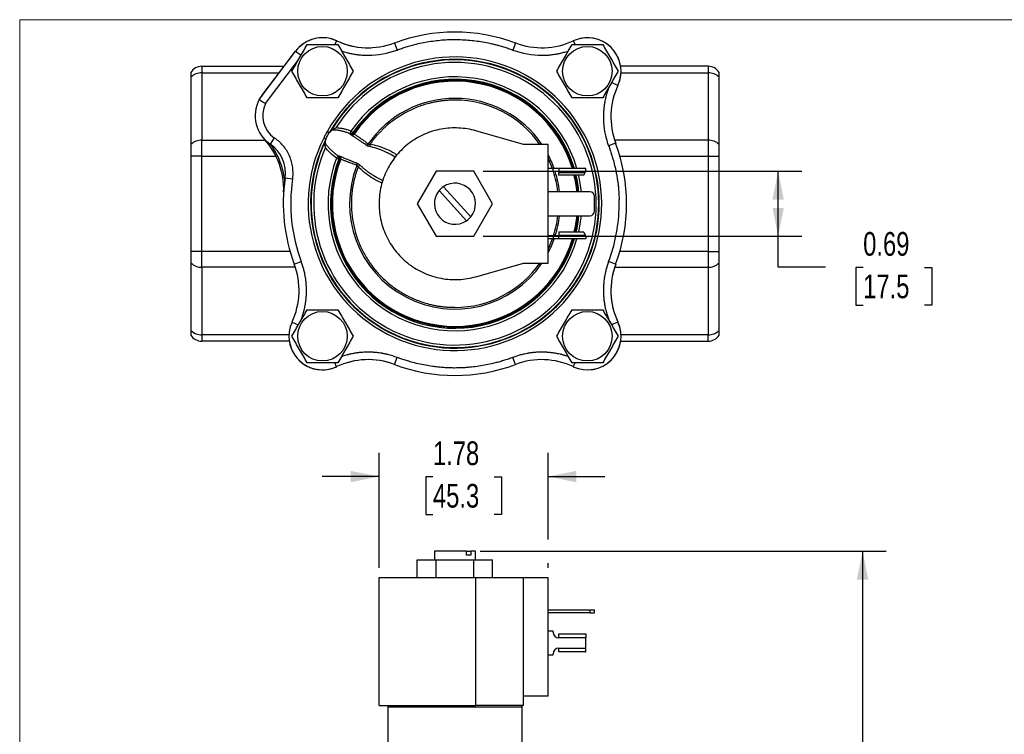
# Model space of a CAD drawing. Header units: inches. Extents: x 0 to 22, y 0 to 17.
# Tile 6 of 12: x 0 to 10.4, y 9.5 to 17. Entities that reach past the tile are written whole.
import ezdxf

# ---------------------------------------------------------------- set-up
doc = ezdxf.new("R2010")
doc.units = ezdxf.units.IN
doc.header["$LTSCALE"] = 2
doc.header["$MEASUREMENT"] = 0
doc.linetypes.add('SLD-Solid', pattern=[0])
doc.layers.add('DIMENSIONS', color=140, linetype='SLD-Solid', lineweight=25)
doc.layers.add('SLD-DEFPOINTS', color=7, linetype='Continuous')
doc.styles.add('SLDTEXTSTYLE0', font='TXT', dxfattribs={"width": 0.75})
doc.dimstyles.new('SLDDIMSTYLE0', dxfattribs={"dimtxt": 0.25, "dimasz": 0.3, "dimexe": 0, "dimexo": 0.0625, "dimgap": 0.0625, "dimtad": 0, "dimtih": 1, "dimtoh": 1, "dimrnd": 1e-09, "dimzin": 12, "dimdsep": 46, "dimtxsty": 'SLDTEXTSTYLE0', "dimsah": 1, "dimcen": 0.09, "dimadec": 0, "dimazin": 3, "dimtfac": 1, "dimtofl": 0, "dimtmove": 0, "dimatfit": 3, "dimfxl": 0, "dimfrac": 2, "dimtolj": 1, "dimtzin": 12, "dimarcsym": 0})
doc.dimstyles.new('SLDDIMSTYLE1', dxfattribs={"dimtxt": 0.25, "dimasz": 0.3, "dimexe": 0, "dimexo": 0.0625, "dimgap": 0.0625, "dimtad": 0, "dimtih": 1, "dimtoh": 1, "dimrnd": 1e-09, "dimzin": 12, "dimdsep": 46, "dimtxsty": 'SLDTEXTSTYLE0', "dimsah": 1, "dimcen": 0.09, "dimadec": 0, "dimazin": 3, "dimtfac": 1, "dimtmove": 0, "dimatfit": 0, "dimfxl": 0, "dimfrac": 2, "dimtolj": 1, "dimtzin": 12, "dimarcsym": 0})
doc.dimstyles.new('SLDDIMSTYLE5', dxfattribs={"dimtxt": 0.25, "dimasz": 0.3, "dimexe": 0, "dimexo": 0.0625, "dimgap": 0.0625, "dimtad": 0, "dimtih": 1, "dimtoh": 1, "dimrnd": 1e-09, "dimdsep": 46, "dimtxsty": 'SLDTEXTSTYLE0', "dimsah": 1, "dimcen": 0.09, "dimadec": 0, "dimazin": 2, "dimtfac": 1, "dimtofl": 0, "dimtmove": 0, "dimatfit": 3, "dimfxl": 0, "dimfrac": 2, "dimtolj": 1, "dimtzin": 12, "dimarcsym": 0})

# ---------------------------------------------------------------- blocks, each defined once
blk = doc.blocks.new('Block2')
at = {"color": 7, "linetype": 'SLD-Solid', "lineweight": 18}
for p in [(22, 17), (0, 0)]:
    blk.add_line(p, (0, 17), dxfattribs=at)
blk = doc.blocks.new('_D_1')
at = {"layer": 'DIMENSIONS'}
for p, q in [((4.858, 11.394), (9.141, 11.394)), ((8.891, 11.394), (8.891, 8.827)), ((8.475, 8.375), (8.399, 8.375)), ((8.399, 8.375), (8.399, 7.978)), ((9.306, 8.375), (9.383, 8.375)), ((9.383, 8.375), (9.383, 7.978)), ((8.399, 7.978), (8.475, 7.978)), ((8.891, 5.36), (8.891, 7.928)), ((9.383, 7.978), (9.306, 7.978)), ((7.361, 5.36), (9.141, 5.36))]:
    blk.add_line(p, q, dxfattribs=at)
for points in [[(8.891, 11.394), (8.831, 11.094), (8.951, 11.094)], [(8.891, 5.36), (8.951, 5.66), (8.831, 5.66)]]:
    blk.add_solid(points, dxfattribs=at)
at = {"layer": 'DIMENSIONS', "char_height": 0.25, "attachment_point": 1, "style": 'SLDTEXTSTYLE0'}
for s, insert in [('6.03', (8.567, 8.748)), ('153.3', (8.475, 8.301))]:
    blk.add_mtext(s, dxfattribs=dict(at, insert=insert))
blk = doc.blocks.new('_D_2')
at = {"layer": 'DIMENSIONS'}
for p, q in [((3.791, 11.218), (3.791, 12.432)), ((5.573, 11.519), (5.573, 12.432)), ((3.791, 12.182), (3.191, 12.182)), ((4.359, 12.18), (4.283, 12.18)), ((4.283, 12.18), (4.283, 11.783)), ((5.005, 12.18), (5.082, 12.18)), ((5.082, 12.18), (5.082, 11.783)), ((5.573, 12.182), (6.173, 12.182)), ((4.283, 11.783), (4.359, 11.783)), ((5.082, 11.783), (5.005, 11.783)), ((5.573, 11.218), (5.573, 11.269))]:
    blk.add_line(p, q, dxfattribs=at)
for points in [[(3.791, 12.182), (3.491, 12.242), (3.491, 12.122)], [(5.573, 12.182), (5.873, 12.122), (5.873, 12.242)]]:
    blk.add_solid(points, dxfattribs=at)
at = {"layer": 'DIMENSIONS', "char_height": 0.25, "attachment_point": 1, "style": 'SLDTEXTSTYLE0'}
for s, insert in [('1.78', (4.359, 12.553)), ('45.3', (4.359, 12.105))]:
    blk.add_mtext(s, dxfattribs=dict(at, insert=insert))
blk = doc.blocks.new('_D_7')
at = {"layer": 'DIMENSIONS'}
for p, q in [((4.89, 15.403), (8.25, 15.403)), ((8, 14.716), (8, 15.403)), ((4.89, 14.716), (8.25, 14.716)), ((8, 14.39), (8, 14.716)), ((8.5, 14.39), (8, 14.39)), ((8.897, 14.388), (8.821, 14.388)), ((8.821, 14.388), (8.821, 13.991)), ((9.543, 14.388), (9.62, 14.388)), ((9.62, 14.388), (9.62, 13.991)), ((8.821, 13.991), (8.897, 13.991)), ((9.62, 13.991), (9.543, 13.991))]:
    blk.add_line(p, q, dxfattribs=at)
for points in [[(8, 15.403), (7.94, 15.103), (8.06, 15.103)], [(8, 14.716), (8.06, 15.016), (7.94, 15.016)]]:
    blk.add_solid(points, dxfattribs=at)
at = {"layer": 'DIMENSIONS', "char_height": 0.25, "attachment_point": 1, "style": 'SLDTEXTSTYLE0'}
for s, insert in [('0.69', (8.897, 14.761)), ('17.5', (8.897, 14.313))]:
    blk.add_mtext(s, dxfattribs=dict(at, insert=insert))

msp = doc.modelspace()

# ---------------------------------------------------------------- linework, layer by layer
for p, q in [((3.343, 16.777), (3.325, 16.737)), ((3.344, 16.778), (3.344, 16.777)), ((3.953, 16.754), (3.981, 16.68)), ((5.229, 16.754), (5.202, 16.68)), ((5.839, 16.777), (5.858, 16.737)), ((2.527, 16.157), (2.91, 16.669)), ((2.559, 16.206), (2.903, 16.658)), ((2.91, 16.669), (2.968, 16.626)), ((2.594, 16.115), (2.94, 16.576)), ((1.922, 16.509), (1.922, 16.44)), ((1.922, 16.509), (2.789, 16.509)), ((1.922, 16.44), (1.922, 15.729)), ((1.922, 16.44), (2.737, 16.44)), ((7.261, 16.509), (6.339, 16.509)), ((6.343, 16.44), (7.261, 16.44)), ((7.261, 16.509), (7.261, 16.44)), ((7.261, 16.44), (7.261, 15.729)), ((1.806, 16.394), (1.806, 15.683)), ((6.31, 16.307), (6.243, 16.338)), ((6.31, 16.307), (6.31, 16.307)), ((7.377, 15.683), (7.377, 16.394)), ((2.559, 16.206), (2.562, 16.203)), ((3.266, 15.807), (3.242, 15.82)), ((5.313, 15.684), (4.812, 15.828)), ((1.922, 15.562), (1.922, 15.729)), ((1.922, 15.729), (2.592, 15.729)), ((2.563, 15.762), (2.579, 15.743)), ((2.579, 15.743), (2.579, 15.743)), ((2.644, 15.687), (2.688, 15.753)), ((3.231, 15.74), (3.207, 15.752)), ((3.697, 15.688), (3.693, 15.662)), ((5.573, 15.684), (5.313, 15.684)), ((5.573, 14.434), (5.573, 15.684)), ((6.286, 15.697), (6.212, 15.669)), ((7.261, 15.729), (6.275, 15.729)), ((6.286, 15.697), (6.286, 15.697)), ((7.261, 15.729), (7.261, 15.562)), ((3.962, 15.552), (3.907, 15.581)), ((1.922, 15.562), (1.806, 15.562)), ((1.806, 15.562), (1.806, 14.556)), ((1.922, 15.562), (2.703, 15.562)), ((1.922, 14.556), (1.922, 15.562)), ((3.341, 15.541), (3.366, 15.531)), ((6.331, 15.562), (7.261, 15.562)), ((7.261, 15.562), (7.261, 14.556)), ((7.261, 15.562), (7.377, 15.562)), ((7.377, 14.556), (7.377, 15.562)), ((3.57, 15.449), (3.589, 15.467)), ((4.393, 15.403), (4.194, 15.059)), ((4.79, 15.403), (4.393, 15.403)), ((4.988, 15.059), (4.79, 15.403)), ((5.627, 15.43), (5.573, 15.43)), ((5.627, 15.398), (5.573, 15.398)), ((5.627, 15.398), (5.627, 15.43)), ((5.687, 15.43), (5.627, 15.43)), ((5.687, 15.398), (5.627, 15.398)), ((5.687, 15.43), (5.687, 15.389)), ((5.973, 15.43), (5.687, 15.43)), ((5.687, 15.389), (5.966, 15.389)), ((5.687, 15.359), (5.687, 15.389)), ((5.95, 15.359), (5.966, 15.389)), ((5.966, 15.389), (5.973, 15.404)), ((5.973, 15.404), (5.973, 15.43)), ((2.879, 15.318), (2.801, 15.33)), ((3.776, 15.334), (3.831, 15.305)), ((5.95, 15.359), (5.687, 15.359)), ((4.714, 14.88), (4.424, 15.198)), ((4.469, 15.238), (4.758, 14.921)), ((6.014, 15.186), (5.573, 15.186)), ((4.194, 15.059), (4.393, 14.716)), ((4.79, 14.716), (4.988, 15.059)), ((6.064, 14.983), (6.064, 15.136)), ((6.323, 15.092), (6.323, 15.105)), ((6.322, 14.999), (6.323, 15.011)), ((6.323, 15.039), (6.323, 15.054)), ((5.573, 14.933), (6.014, 14.933)), ((5.687, 14.759), (5.687, 14.729)), ((5.95, 14.759), (5.687, 14.759)), ((5.95, 14.759), (5.966, 14.729)), ((4.393, 14.716), (4.79, 14.716)), ((5.627, 14.72), (5.573, 14.72)), ((5.627, 14.688), (5.573, 14.688)), ((5.627, 14.72), (5.627, 14.688)), ((5.687, 14.72), (5.627, 14.72)), ((5.687, 14.688), (5.627, 14.688)), ((5.687, 14.729), (5.966, 14.729)), ((5.687, 14.688), (5.687, 14.729)), ((5.973, 14.688), (5.687, 14.688)), ((5.966, 14.729), (5.973, 14.714)), ((5.973, 14.714), (5.973, 14.688)), ((1.922, 14.556), (1.806, 14.556)), ((1.922, 14.389), (1.922, 14.556)), ((2.852, 14.556), (1.922, 14.556)), ((7.261, 14.556), (6.331, 14.556)), ((7.261, 14.556), (7.261, 14.389)), ((7.261, 14.556), (7.377, 14.556)), ((2.896, 14.422), (2.97, 14.449)), ((6.286, 14.422), (6.212, 14.449)), ((1.806, 14.435), (1.806, 13.724)), ((1.922, 14.389), (1.922, 13.678)), ((2.908, 14.389), (1.922, 14.389)), ((4.812, 14.29), (5.313, 14.434)), ((5.313, 14.434), (5.573, 14.434)), ((6.275, 14.389), (7.261, 14.389)), ((6.286, 14.421), (6.286, 14.421)), ((7.261, 14.389), (7.261, 13.678)), ((7.377, 13.724), (7.377, 14.435)), ((2.873, 13.812), (2.939, 13.781)), ((6.31, 13.812), (6.243, 13.781)), ((6.31, 13.811), (6.31, 13.811)), ((1.922, 13.678), (1.922, 13.609)), ((2.84, 13.678), (1.922, 13.678)), ((2.844, 13.609), (1.922, 13.609)), ((6.339, 13.609), (7.261, 13.609)), ((7.261, 13.678), (6.343, 13.678)), ((7.261, 13.609), (7.261, 13.678)), ((3.953, 13.365), (3.981, 13.439)), ((5.229, 13.365), (5.202, 13.439)), ((3.343, 13.341), (3.325, 13.381)), ((3.343, 13.341), (3.343, 13.341)), ((3.954, 13.364), (3.954, 13.364)), ((5.229, 13.364), (5.229, 13.365)), ((5.839, 13.341), (5.858, 13.381)), ((5.839, 13.341), (5.84, 13.341)), ((4.374, 11.394), (4.374, 11.304)), ((4.714, 11.394), (4.374, 11.394)), ((4.714, 11.354), (4.714, 11.394)), ((4.714, 11.394), (4.758, 11.394)), ((4.758, 11.354), (4.714, 11.354)), ((4.758, 11.394), (4.758, 11.354)), ((4.808, 11.394), (4.758, 11.394)), ((4.808, 11.304), (4.808, 11.394)), ((4.194, 11.118), (4.194, 11.304)), ((4.194, 11.304), (4.393, 11.304)), ((4.393, 11.118), (4.393, 11.304)), ((4.393, 11.304), (4.79, 11.304)), ((4.79, 11.118), (4.79, 11.304)), ((4.79, 11.304), (4.988, 11.304)), ((4.988, 11.118), (4.988, 11.304)), ((3.791, 9.768), (3.791, 11.118)), ((4.812, 9.768), (4.812, 11.118)), ((4.812, 11.118), (5.313, 11.118)), ((5.313, 9.868), (5.313, 11.118)), ((5.313, 11.118), (5.573, 11.118)), ((5.573, 9.868), (5.573, 11.118)), ((5.573, 10.777), (6.014, 10.777)), ((6.014, 10.745), (5.573, 10.745)), ((6.014, 10.777), (6.014, 10.745)), ((6.014, 10.777), (6.064, 10.777)), ((6.014, 10.745), (6.064, 10.745)), ((6.064, 10.745), (6.064, 10.777)), ((5.627, 10.552), (5.573, 10.552)), ((5.627, 10.541), (5.627, 10.552)), ((5.687, 10.522), (5.966, 10.522)), ((5.687, 10.481), (5.687, 10.522)), ((5.95, 10.522), (5.966, 10.522)), ((5.973, 10.519), (5.973, 10.481)), ((5.973, 10.481), (5.687, 10.481)), ((5.973, 10.374), (5.973, 10.481)), ((5.573, 10.302), (5.627, 10.302)), ((5.627, 10.302), (5.627, 10.314)), ((5.687, 10.374), (5.973, 10.374)), ((5.687, 10.333), (5.687, 10.374)), ((5.966, 10.333), (5.687, 10.333)), ((5.973, 10.335), (5.973, 10.374)), ((5.313, 9.768), (5.313, 9.868)), ((5.573, 9.868), (5.313, 9.868)), ((5.313, 9.768), (4.812, 9.768)), ((3.883, 9.752), (3.883, 9.11)), ((4.591, 9.752), (3.883, 9.752)), ((5.3, 9.752), (4.591, 9.752)), ((5.3, 9.11), (5.3, 9.752))]:
    msp.add_line(p, q)
at = {"flags": 128}
for points in [[(2.559, 16.206), (2.531, 16.164), (2.529, 16.159)], [(5.619, 15.43), (5.588, 15.506), (5.573, 15.539)], [(5.573, 14.58), (5.588, 14.612), (5.619, 14.688)]]:
    msp.add_lwpolyline(points, dxfattribs=at)
for centre in [(3.194, 16.457), (5.988, 16.457), (3.194, 13.662), (5.988, 13.662)]:
    msp.add_circle(centre, 0.261)
for centre, radius, start, end in [((4.591, 15.059), 1.811, 69.3623, 110.6377), ((3.194, 16.456), 0.354, 65.0218, 143.1444), ((3.194, 16.457), 0.354, 64.9683, 135.0572), ((3.675, 17.491), 0.787, 245.0218, 290.6377), ((3.677, 17.491), 0.787, 244.9683, 271.8932), ((5.507, 17.491), 0.787, 249.3623, 294.9782), ((5.989, 16.456), 0.354, 335.0013, 114.9782), ((5.989, 16.456), 0.354, 334.9762, 102.8701), ((3.675, 17.491), 0.866, 270, 290.6377), ((5.507, 17.491), 0.866, 249.3623, 270), ((4.591, 15.059), 1.548, 153.4132, 150.5868), ((4.591, 15.059), 1.522, 153.4132, 150.5868), ((4.591, 15.059), 1.517, 154.3652, 149.6348), ((4.591, 15.059), 1.49, 156.4621, 147.5379), ((1.922, 16.373), 0.136, 90, 148.533), ((1.916, 16.286), 0.154, 87.7674, 135.4662), ((7.261, 16.373), 0.136, 31.467, 90), ((7.267, 16.286), 0.154, 44.5338, 92.2326), ((4.591, 15.059), 1.339, 16.0801, 145.0742), ((4.591, 15.059), 1.313, 16.418, 145.0742), ((4.591, 15.059), 1.302, 16.5501, 145.2134), ((4.591, 15.059), 1.293, 16.6688, 145.3206), ((7.023, 15.974), 0.787, 154.9762, 200.6183), ((7.023, 15.974), 0.787, 155.0013, 200.6172), ((2.846, 15.987), 0.362, 152, 235.9618), ((2.846, 15.987), 0.283, 153.1628, 235.9618), ((4.591, 15.059), 1.111, 34.2497, 145.3934), ((4.591, 15.059), 1.093, 34.8882, 90), ((3.495, 15.824), 0.0346, 263.5929, 320.5556), ((3.494, 15.815), 0.0387, 286.676, 329.128), ((1.916, 15.575), 0.154, 87.7674, 135.4662), ((1.998, 15.212), 0.787, 358.0106, 42.3787), ((2.439, 15.384), 0.365, 351.4078, 55.9618), ((3.64, 15.716), 0.0454, 295.1829, 324.7509), ((4.591, 15.059), 1.811, 339.3817, 20.6183), ((4.591, 15.059), 1.811, 339.3828, 20.6172), ((7.267, 15.575), 0.154, 44.5338, 92.2326), ((4.591, 15.059), 1.339, 158.9258, 343.9199), ((4.591, 15.059), 1.313, 158.9258, 343.582), ((4.591, 15.059), 1.302, 158.7866, 343.4499), ((4.591, 15.059), 1.293, 158.6794, 343.3312), ((3.344, 15.541), 0.0346, 343.4444, 40.4071), ((3.351, 15.546), 0.0387, 334.872, 17.324), ((3.515, 15.481), 0.0454, 339.2491, 8.8171), ((4.591, 15.059), 1.111, 19.5165, 27.838), ((4.591, 15.059), 1.111, 158.6066, 325.7503), ((4.591, 15.059), 1.093, 6.6479, 18.0737), ((4.591, 15.059), 1.111, 6.5408, 17.774), ((4.591, 15.059), 1.811, 171.4078, 200.6172), ((4.591, 15.059), 1.732, 171.4078, 200.6172), ((4.591, 15.059), 0.217, 320.2582, 124.3651), ((4.591, 15.059), 1.293, 5.6127, 13.4116), ((4.591, 15.059), 1.302, 5.5737, 13.3171), ((4.591, 15.059), 1.313, 5.5303, 13.2118), ((4.591, 15.059), 1.339, 5.4192, 12.9425), ((4.591, 15.059), 0.217, 140.2582, 304.3651), ((4.591, 15.059), 0.217, 124.3651, 140.2582), ((6.014, 15.136), 0.05, 360, 90), ((4.591, 15.059), 1.732, 359.8335, 1.0853), ((6.014, 14.983), 0.05, 270, 360), ((4.591, 15.059), 1.732, 339.3828, 357.9875), ((4.591, 15.059), 1.732, 358.3968, 359.3319), ((4.591, 15.059), 0.217, 304.3651, 320.2582), ((4.591, 15.059), 1.093, 341.9263, 353.3521), ((4.591, 15.059), 1.111, 342.226, 353.4592), ((4.591, 15.059), 1.293, 346.5884, 354.3873), ((4.591, 15.059), 1.302, 346.6829, 354.4263), ((4.591, 15.059), 1.313, 346.7882, 354.4697), ((4.591, 15.059), 1.339, 347.0575, 354.5808), ((4.591, 15.059), 1.111, 332.162, 340.4835), ((1.916, 14.543), 0.154, 224.5338, 272.2326), ((2.16, 14.145), 0.787, 335.0013, 20.6172), ((4.591, 15.059), 1.093, 270, 325.1118), ((7.023, 14.145), 0.787, 159.3828, 204.9987), ((7.023, 14.144), 0.787, 159.3817, 205.0238), ((7.267, 14.543), 0.154, 267.7674, 315.4662), ((1.916, 13.832), 0.154, 224.5338, 272.2326), ((3.194, 13.662), 0.354, 155.0013, 294.9782), ((5.989, 13.662), 0.354, 245.0218, 24.9987), ((5.989, 13.661), 0.354, 244.9841, 25.0238), ((7.267, 13.832), 0.154, 267.7674, 315.4662), ((1.922, 13.745), 0.136, 211.467, 270), ((3.194, 13.661), 0.354, 187.2457, 295.0159), ((7.261, 13.745), 0.136, 270, 328.533), ((3.676, 12.628), 0.787, 69.3737, 115.0159), ((3.675, 12.628), 0.787, 69.3623, 114.9782), ((5.507, 12.628), 0.787, 64.9841, 110.6263), ((5.507, 12.628), 0.787, 65.0218, 110.6377), ((4.591, 15.059), 1.811, 249.3623, 290.6377), ((4.591, 15.059), 1.811, 249.3737, 290.6263), ((5.687, 10.541), 0.06, 180, 270), ((5.687, 10.314), 0.06, 90, 180), ((3.914, 9.752), 0.031, 148.927, 180), ((5.269, 9.752), 0.031, 0, 31.073)]:
    msp.add_arc(centre, radius, start, end)
for centre, start_param, end_param in [((5.966, 10.481), 5.908896, 6.283185), ((5.966, 10.374), 3.141593, 3.515882)]:
    msp.add_ellipse(centre, major_axis=(0, 0.041), ratio=0.506667, start_param=start_param, end_param=end_param)
for points, knots in [([(2.871, 16.457), (2.884, 16.48), (2.898, 16.504), (2.925, 16.55), (2.952, 16.597), (2.979, 16.644), (3.006, 16.69), (3.019, 16.714), (3.033, 16.737)], [0, 0, 0, 0, 0.25, 0.25, 0.5, 0.75, 0.75, 1, 1, 1, 1]), ([(3.033, 16.737), (3.086, 16.737), (3.14, 16.737), (3.249, 16.737), (3.302, 16.737), (3.356, 16.737)], [0, 0, 0, 0, 0.5, 0.5, 1, 1, 1, 1]), ([(3.356, 16.737), (3.369, 16.714), (3.383, 16.69), (3.41, 16.644), (3.437, 16.597), (3.464, 16.55), (3.491, 16.504), (3.504, 16.48), (3.517, 16.457)], [0, 0, 0, 0, 0.25, 0.25, 0.5, 0.75, 0.75, 1, 1, 1, 1]), ([(3.981, 16.68), (3.989, 16.683), (4.005, 16.689), (4.029, 16.698), (4.054, 16.706), (4.078, 16.714), (4.103, 16.721), (4.144, 16.733), (4.203, 16.748), (4.279, 16.764), (4.356, 16.776), (4.46, 16.788), (4.565, 16.793), (4.67, 16.79), (4.774, 16.783), (4.878, 16.769), (4.968, 16.75), (5.018, 16.738), (5.06, 16.727), (5.104, 16.714), (5.153, 16.698), (5.186, 16.686), (5.202, 16.68)], [0, 0, 0, 0, 0.020664, 0.041328, 0.061992, 0.082656, 0.103321, 0.123985, 0.185981, 0.247977, 0.311044, 0.373988, 0.5, 0.563066, 0.62601, 0.752022, 0.81407, 0.847272, 0.876002, 0.917335, 0.958667, 1, 1, 1, 1]), ([(5.665, 16.457), (5.678, 16.48), (5.692, 16.504), (5.719, 16.55), (5.746, 16.597), (5.773, 16.644), (5.8, 16.69), (5.813, 16.714), (5.827, 16.737)], [0, 0, 0, 0, 0.25, 0.25, 0.5, 0.75, 0.75, 1, 1, 1, 1]), ([(5.827, 16.737), (5.88, 16.737), (5.934, 16.737), (6.043, 16.737), (6.096, 16.737), (6.15, 16.737)], [0, 0, 0, 0, 0.5, 0.5, 1, 1, 1, 1]), ([(6.15, 16.737), (6.163, 16.714), (6.177, 16.69), (6.204, 16.644), (6.231, 16.597), (6.258, 16.55), (6.285, 16.504), (6.298, 16.48), (6.311, 16.457)], [0, 0, 0, 0, 0.25, 0.25, 0.5, 0.75, 0.75, 1, 1, 1, 1]), ([(3.393, 16.672), (3.395, 16.671), (3.398, 16.67), (3.407, 16.667), (3.425, 16.662), (3.448, 16.655), (3.47, 16.649), (3.491, 16.645), (3.511, 16.64), (3.535, 16.636), (3.558, 16.633), (3.579, 16.63), (3.602, 16.628), (3.628, 16.626), (3.654, 16.625), (3.67, 16.625), (3.675, 16.625)], [0, 0, 0, 0, 0.014815, 0.035299, 0.104041, 0.207194, 0.288977, 0.343236, 0.425322, 0.507408, 0.589494, 0.671581, 0.727425, 0.835536, 0.937464, 1, 1, 1, 1]), ([(5.507, 16.625), (5.513, 16.625), (5.526, 16.625), (5.545, 16.625), (5.563, 16.626), (5.582, 16.628), (5.597, 16.629), (5.611, 16.631), (5.63, 16.633), (5.654, 16.637), (5.676, 16.641), (5.697, 16.646), (5.717, 16.65), (5.74, 16.656), (5.763, 16.663), (5.779, 16.668), (5.788, 16.671), (5.789, 16.672)], [0, 0, 0, 0, 0.0656719, 0.1313438, 0.1970158, 0.262688, 0.3283604, 0.3488456, 0.4175894, 0.520746, 0.6025329, 0.6567934, 0.7388823, 0.8209715, 0.9030609, 0.9851507, 1, 1, 1, 1]), ([(1.806, 16.444), (1.806, 16.444), (1.806, 16.44), (1.806, 16.422), (1.806, 16.41), (1.806, 16.394)], [0, 0, 0, 0, 0.5, 0.5, 1, 1, 1, 1]), ([(3.033, 16.177), (3.019, 16.2), (3.006, 16.224), (2.979, 16.27), (2.952, 16.317), (2.925, 16.364), (2.898, 16.41), (2.884, 16.434), (2.871, 16.457)], [0, 0, 0, 0, 0.25, 0.25, 0.5, 0.75, 0.75, 1, 1, 1, 1]), ([(3.517, 16.457), (3.504, 16.434), (3.491, 16.41), (3.464, 16.364), (3.437, 16.317), (3.41, 16.27), (3.383, 16.224), (3.369, 16.2), (3.356, 16.177)], [0, 0, 0, 0, 0.25, 0.25, 0.5, 0.75, 0.75, 1, 1, 1, 1]), ([(5.827, 16.177), (5.813, 16.2), (5.8, 16.224), (5.773, 16.27), (5.746, 16.317), (5.719, 16.364), (5.692, 16.41), (5.678, 16.434), (5.665, 16.457)], [0, 0, 0, 0, 0.25, 0.25, 0.5, 0.75, 0.75, 1, 1, 1, 1]), ([(6.311, 16.457), (6.298, 16.434), (6.285, 16.41), (6.258, 16.364), (6.231, 16.317), (6.204, 16.27), (6.177, 16.224), (6.163, 16.2), (6.15, 16.177)], [0, 0, 0, 0, 0.25, 0.25, 0.5, 0.75, 0.75, 1, 1, 1, 1]), ([(7.377, 16.394), (7.377, 16.41), (7.377, 16.422), (7.377, 16.44), (7.377, 16.444), (7.377, 16.444)], [0, 0, 0, 0, 0.5, 0.5, 1, 1, 1, 1]), ([(6.224, 16.305), (6.216, 16.287), (6.207, 16.266), (6.198, 16.24), (6.195, 16.228), (6.191, 16.216), (6.188, 16.204), (6.184, 16.192), (6.182, 16.183), (6.181, 16.178), (6.18, 16.174), (6.177, 16.162), (6.173, 16.143), (6.169, 16.121), (6.166, 16.101), (6.164, 16.083), (6.161, 16.064), (6.16, 16.045), (6.158, 16.026), (6.158, 16.013), (6.157, 16.003), (6.157, 15.99), (6.157, 15.97), (6.157, 15.948), (6.158, 15.928), (6.159, 15.909), (6.161, 15.89), (6.163, 15.872), (6.165, 15.853), (6.167, 15.84), (6.169, 15.829), (6.171, 15.815), (6.175, 15.794), (6.181, 15.771), (6.191, 15.729), (6.203, 15.696), (6.212, 15.669)], [0, 0, 0, 0, 0.088543, 0.107751, 0.126959, 0.146167, 0.165375, 0.184583, 0.203791, 0.20436, 0.208956, 0.22182, 0.26286, 0.297609, 0.32611, 0.354054, 0.383284, 0.412515, 0.441745, 0.470975, 0.472858, 0.489606, 0.530184, 0.564782, 0.593287, 0.621238, 0.650468, 0.679699, 0.708929, 0.738159, 0.740107, 0.756656, 0.803699, 0.838595, 0.869088, 1, 1, 1, 1]), ([(2.527, 16.157), (2.527, 16.157), (2.527, 16.157), (2.529, 16.156), (2.53, 16.155), (2.534, 16.153), (2.536, 16.151), (2.541, 16.148), (2.543, 16.147), (2.553, 16.141), (2.56, 16.136), (2.576, 16.126), (2.585, 16.12), (2.594, 16.115)], [0, 0, 0, 0, 0.125, 0.125, 0.25, 0.25, 0.375, 0.375, 0.5, 0.5, 0.75, 0.75, 1, 1, 1, 1]), ([(3.356, 16.177), (3.302, 16.177), (3.249, 16.177), (3.14, 16.177), (3.086, 16.177), (3.033, 16.177)], [0, 0, 0, 0, 0.5, 0.5, 1, 1, 1, 1]), ([(4.591, 16.152), (4.584, 16.152), (4.57, 16.152), (4.548, 16.151), (4.527, 16.15), (4.505, 16.149), (4.484, 16.147), (4.462, 16.145), (4.441, 16.142), (4.42, 16.139), (4.399, 16.135), (4.378, 16.131), (4.357, 16.127), (4.299, 16.114), (4.208, 16.086), (4.086, 16.031), (3.972, 15.963), (3.892, 15.901), (3.841, 15.855), (3.815, 15.829), (3.79, 15.802), (3.765, 15.775), (3.741, 15.747), (3.719, 15.718), (3.704, 15.698), (3.697, 15.688)], [0, 0, 0, 0, 0.020607, 0.041174, 0.06171, 0.082222, 0.102719, 0.123209, 0.143699, 0.164198, 0.184713, 0.205252, 0.225825, 0.246437, 0.373201, 0.500004, 0.626767, 0.75357, 0.78887, 0.824071, 0.859214, 0.894337, 0.929483, 0.96469, 1, 1, 1, 1]), ([(6.15, 16.177), (6.096, 16.177), (6.043, 16.177), (5.934, 16.177), (5.88, 16.177), (5.827, 16.177)], [0, 0, 0, 0, 0.5, 0.5, 1, 1, 1, 1]), ([(3.242, 15.82), (3.236, 15.809), (3.23, 15.797), (3.219, 15.775), (3.212, 15.764), (3.207, 15.752)], [0, 0, 0, 0, 0.5, 0.5, 1, 1, 1, 1]), ([(3.296, 15.837), (3.297, 15.838), (3.3, 15.84), (3.304, 15.842), (3.309, 15.845), (3.314, 15.848), (3.319, 15.851), (3.324, 15.854), (3.329, 15.857), (3.332, 15.858), (3.334, 15.859)], [0, 0, 0, 0, 0.105073, 0.223255, 0.354543, 0.498913, 0.610824, 0.749075, 0.874618, 1, 1, 1, 1]), ([(3.483, 15.798), (3.478, 15.8), (3.467, 15.804), (3.452, 15.809), (3.437, 15.814), (3.422, 15.818), (3.408, 15.822), (3.395, 15.825), (3.38, 15.829), (3.363, 15.832), (3.345, 15.835), (3.328, 15.836), (3.311, 15.837), (3.301, 15.837), (3.296, 15.837)], [0, 0, 0, 0, 0.089599, 0.175416, 0.257456, 0.335723, 0.410226, 0.480972, 0.54797, 0.651014, 0.747667, 0.837993, 0.922071, 1, 1, 1, 1]), ([(3.493, 15.826), (3.487, 15.828), (3.476, 15.832), (3.459, 15.837), (3.443, 15.842), (3.426, 15.846), (3.409, 15.85), (3.39, 15.853), (3.371, 15.856), (3.352, 15.858), (3.34, 15.859), (3.334, 15.859)], [0, 0, 0, 0, 0.109872, 0.217697, 0.323543, 0.427483, 0.529593, 0.653701, 0.77334, 0.888702, 1, 1, 1, 1]), ([(3.493, 15.826), (3.493, 15.825), (3.492, 15.824), (3.491, 15.821), (3.49, 15.819), (3.489, 15.816), (3.488, 15.813), (3.487, 15.808), (3.485, 15.804), (3.484, 15.8), (3.483, 15.799), (3.483, 15.798)], [0, 0, 0, 0, 0.076112, 0.142113, 0.197991, 0.243761, 0.379024, 0.500294, 0.676129, 0.842366, 1, 1, 1, 1]), ([(3.483, 15.798), (3.484, 15.798), (3.486, 15.798), (3.488, 15.798), (3.492, 15.798), (3.496, 15.799), (3.501, 15.8), (3.505, 15.802), (3.509, 15.805), (3.512, 15.808), (3.514, 15.81), (3.515, 15.811)], [0, 0, 0, 0, 0.0668745, 0.14836, 0.2444537, 0.403879, 0.5000387, 0.6387303, 0.7556635, 0.8870763, 1, 1, 1, 1]), ([(3.491, 15.79), (3.49, 15.791), (3.487, 15.794), (3.485, 15.797), (3.483, 15.798)], [0, 0, 0, 0, 0.49157, 1, 1, 1, 1]), ([(3.505, 15.778), (3.504, 15.779), (3.502, 15.78), (3.499, 15.783), (3.496, 15.785), (3.493, 15.788), (3.492, 15.789), (3.491, 15.79)], [0, 0, 0, 0, 0.202419, 0.402247, 0.600855, 0.799642, 1, 1, 1, 1]), ([(3.493, 15.826), (3.494, 15.826), (3.496, 15.824), (3.498, 15.823), (3.501, 15.821), (3.503, 15.819), (3.506, 15.817), (3.509, 15.815), (3.511, 15.813), (3.513, 15.812), (3.514, 15.811), (3.515, 15.811)], [0, 0, 0, 0, 0.1000139, 0.2000279, 0.3000418, 0.4000557, 0.5000697, 0.6389938, 0.7779185, 0.8889584, 1, 1, 1, 1]), ([(3.515, 15.811), (3.516, 15.809), (3.518, 15.807), (3.52, 15.804), (3.522, 15.802)], [0, 0, 0, 0, 0.503776, 1, 1, 1, 1]), ([(3.522, 15.802), (3.522, 15.802), (3.522, 15.801), (3.523, 15.799), (3.524, 15.798), (3.526, 15.796), (3.527, 15.796), (3.528, 15.795)], [0, 0, 0, 0, 0.222046, 0.431981, 0.630808, 0.819698, 1, 1, 1, 1]), ([(3.528, 15.795), (3.537, 15.789), (3.556, 15.777), (3.583, 15.758), (3.609, 15.74), (3.633, 15.723), (3.656, 15.706), (3.67, 15.695), (3.677, 15.69)], [0, 0, 0, 0, 0.1889073, 0.3689004, 0.5399928, 0.7021977, 0.8555287, 1, 1, 1, 1]), ([(4.812, 15.828), (4.752, 15.845), (4.692, 15.855), (4.63, 15.858), (4.568, 15.861), (4.507, 15.857), (4.446, 15.846), (4.385, 15.835), (4.326, 15.817), (4.269, 15.792), (4.212, 15.767), (4.159, 15.736), (4.11, 15.698), (4.06, 15.661), (4.016, 15.619), (3.976, 15.571), (3.937, 15.523), (3.903, 15.472), (3.875, 15.416), (3.848, 15.361), (3.827, 15.303), (3.812, 15.243), (3.798, 15.182), (3.791, 15.121), (3.791, 15.059)], [0, 0, 0, 0, 0.125, 0.125, 0.125, 0.25, 0.25, 0.25, 0.375, 0.375, 0.375, 0.5, 0.5, 0.5, 0.625, 0.625, 0.625, 0.75, 0.75, 0.75, 0.875, 0.875, 0.875, 1, 1, 1, 1]), ([(1.806, 15.683), (1.806, 15.667), (1.806, 15.648), (1.806, 15.607), (1.806, 15.584), (1.806, 15.562)], [0, 0, 0, 0, 0.5, 0.5, 1, 1, 1, 1]), ([(2.798, 15.284), (2.797, 15.298), (2.794, 15.338), (2.78, 15.404), (2.757, 15.481), (2.726, 15.555), (2.689, 15.626), (2.659, 15.669), (2.644, 15.69)], [0, 0, 0, 0, 0.092545, 0.275059, 0.457572, 0.640085, 0.822599, 1, 1, 1, 1]), ([(2.879, 15.318), (2.879, 15.322), (2.88, 15.33), (2.882, 15.342), (2.883, 15.355), (2.883, 15.367), (2.884, 15.385), (2.883, 15.41), (2.88, 15.441), (2.875, 15.472), (2.865, 15.513), (2.851, 15.554), (2.833, 15.592), (2.812, 15.629), (2.781, 15.671), (2.749, 15.703), (2.726, 15.724), (2.714, 15.734), (2.7, 15.745), (2.691, 15.75), (2.688, 15.753)], [0, 0, 0, 0, 0.0244987, 0.0489975, 0.0734965, 0.0979956, 0.1224951, 0.183755, 0.245013, 0.3089256, 0.3725266, 0.5000385, 0.5639502, 0.6275509, 0.755064, 0.8774659, 0.8960066, 0.9385804, 0.9766302, 1, 1, 1, 1]), ([(3.222, 15.698), (3.224, 15.695), (3.227, 15.69), (3.233, 15.682), (3.239, 15.674), (3.246, 15.666), (3.253, 15.658), (3.261, 15.649), (3.269, 15.64), (3.282, 15.627), (3.302, 15.61), (3.329, 15.587), (3.349, 15.572), (3.359, 15.565)], [0, 0, 0, 0, 0.047993, 0.098372, 0.151166, 0.206396, 0.264084, 0.324247, 0.386903, 0.452063, 0.614203, 0.796819, 1, 1, 1, 1]), ([(3.225, 15.654), (3.225, 15.656), (3.225, 15.658), (3.224, 15.664), (3.224, 15.67), (3.223, 15.679), (3.222, 15.688), (3.222, 15.695), (3.222, 15.698)], [0, 0, 0, 0, 0.091395, 0.179528, 0.360603, 0.501143, 0.776787, 1, 1, 1, 1]), ([(3.659, 15.675), (3.652, 15.68), (3.637, 15.691), (3.613, 15.707), (3.588, 15.724), (3.562, 15.742), (3.534, 15.76), (3.515, 15.772), (3.505, 15.778)], [0, 0, 0, 0, 0.147091, 0.302007, 0.464753, 0.635331, 0.813746, 1, 1, 1, 1]), ([(3.677, 15.69), (3.678, 15.69), (3.679, 15.689), (3.681, 15.688), (3.683, 15.687), (3.686, 15.687), (3.691, 15.687), (3.695, 15.687), (3.697, 15.688)], [0, 0, 0, 0, 0.112118, 0.225453, 0.342409, 0.465146, 0.709543, 1, 1, 1, 1]), ([(3.697, 15.688), (3.724, 15.682), (3.782, 15.67), (3.868, 15.637), (3.936, 15.604), (3.972, 15.579), (3.981, 15.573)], [0, 0, 0, 0, 0.271216, 0.575918, 0.890879, 1, 1, 1, 1]), ([(7.377, 15.562), (7.377, 15.584), (7.377, 15.607), (7.377, 15.648), (7.377, 15.667), (7.377, 15.683)], [0, 0, 0, 0, 0.5, 0.5, 1, 1, 1, 1]), ([(3.693, 15.662), (3.691, 15.662), (3.688, 15.663), (3.684, 15.664), (3.679, 15.666), (3.674, 15.667), (3.669, 15.669), (3.664, 15.672), (3.661, 15.674), (3.659, 15.675)], [0, 0, 0, 0, 0.128703, 0.254549, 0.378209, 0.50039, 0.669062, 0.834839, 1, 1, 1, 1]), ([(3.907, 15.581), (3.902, 15.584), (3.889, 15.591), (3.872, 15.6), (3.84, 15.614), (3.798, 15.632), (3.744, 15.65), (3.71, 15.658), (3.693, 15.662)], [0, 0, 0, 0, 0.085768, 0.181233, 0.259439, 0.536675, 0.778263, 1, 1, 1, 1]), ([(6.212, 15.669), (6.215, 15.662), (6.221, 15.647), (6.229, 15.624), (6.236, 15.601), (6.244, 15.578), (6.251, 15.555), (6.262, 15.517), (6.276, 15.462), (6.288, 15.409), (6.297, 15.361), (6.303, 15.325), (6.309, 15.284), (6.314, 15.244), (6.318, 15.201), (6.321, 15.153), (6.322, 15.121), (6.323, 15.105)], [0, 0, 0, 0, 0.041665, 0.083329, 0.124994, 0.166658, 0.208323, 0.249987, 0.374993, 0.499997, 0.534248, 0.625092, 0.691881, 0.749981, 0.833321, 0.916661, 1, 1, 1, 1]), ([(3.359, 15.565), (3.359, 15.564), (3.358, 15.564), (3.357, 15.562), (3.356, 15.561), (3.354, 15.558), (3.352, 15.556), (3.35, 15.552), (3.347, 15.549), (3.344, 15.545), (3.342, 15.543), (3.341, 15.541)], [0, 0, 0, 0, 0.091859, 0.187066, 0.286456, 0.390663, 0.500105, 0.620442, 0.756535, 0.857805, 1, 1, 1, 1]), ([(3.359, 15.565), (3.361, 15.564), (3.365, 15.564), (3.368, 15.563), (3.37, 15.563)], [0, 0, 0, 0, 0.50843, 1, 1, 1, 1]), ([(3.366, 15.531), (3.367, 15.532), (3.367, 15.534), (3.368, 15.537), (3.368, 15.541), (3.368, 15.545), (3.367, 15.549), (3.366, 15.554), (3.364, 15.558), (3.362, 15.562), (3.36, 15.564), (3.359, 15.565)], [0, 0, 0, 0, 0.084289, 0.164856, 0.244446, 0.370944, 0.500062, 0.622183, 0.755676, 0.870864, 1, 1, 1, 1]), ([(3.377, 15.531), (3.375, 15.531), (3.372, 15.531), (3.368, 15.531), (3.366, 15.531)], [0, 0, 0, 0, 0.496224, 1, 1, 1, 1]), ([(3.37, 15.563), (3.371, 15.563), (3.373, 15.563), (3.376, 15.562), (3.379, 15.561), (3.382, 15.56), (3.385, 15.559), (3.387, 15.558), (3.388, 15.558)], [0, 0, 0, 0, 0.167112, 0.332972, 0.498385, 0.66416, 0.831102, 1, 1, 1, 1]), ([(3.386, 15.53), (3.386, 15.53), (3.384, 15.53), (3.383, 15.531), (3.381, 15.531), (3.379, 15.531), (3.378, 15.531), (3.377, 15.531)], [0, 0, 0, 0, 0.180302, 0.369191, 0.568019, 0.777954, 1, 1, 1, 1]), ([(3.557, 15.464), (3.549, 15.467), (3.532, 15.473), (3.505, 15.483), (3.478, 15.493), (3.448, 15.504), (3.418, 15.517), (3.397, 15.525), (3.386, 15.53)], [0, 0, 0, 0, 0.144471, 0.297802, 0.460007, 0.6311, 0.811093, 1, 1, 1, 1]), ([(3.388, 15.558), (3.401, 15.552), (3.425, 15.541), (3.461, 15.526), (3.496, 15.512), (3.528, 15.499), (3.549, 15.491), (3.56, 15.488)], [0, 0, 0, 0, 0.222564, 0.43384, 0.633834, 0.822552, 1, 1, 1, 1]), ([(3.56, 15.488), (3.561, 15.487), (3.563, 15.486), (3.567, 15.484), (3.571, 15.482), (3.576, 15.478), (3.582, 15.474), (3.587, 15.469), (3.589, 15.467)], [0, 0, 0, 0, 0.123911, 0.247868, 0.372841, 0.499778, 0.745472, 1, 1, 1, 1]), ([(3.57, 15.449), (3.568, 15.443), (3.563, 15.429), (3.556, 15.408), (3.549, 15.388), (3.543, 15.367), (3.537, 15.346), (3.531, 15.325), (3.526, 15.304), (3.522, 15.283), (3.517, 15.262), (3.513, 15.24), (3.51, 15.219), (3.502, 15.16), (3.496, 15.064), (3.504, 14.929), (3.528, 14.797), (3.567, 14.67), (3.622, 14.55), (3.689, 14.438), (3.769, 14.335), (3.862, 14.242), (3.967, 14.159), (4.082, 14.09), (4.204, 14.035), (4.302, 14.004), (4.369, 13.989), (4.406, 13.982), (4.443, 13.977), (4.48, 13.972), (4.517, 13.969), (4.554, 13.967), (4.579, 13.967), (4.591, 13.967)], [0, 0, 0, 0, 0.0103024, 0.0205848, 0.0308512, 0.0411057, 0.0513523, 0.061595, 0.071838, 0.0820853, 0.0923411, 0.1026093, 0.1128941, 0.1231994, 0.1866083, 0.2500364, 0.3134451, 0.3768734, 0.4384278, 0.5000019, 0.5615565, 0.6231304, 0.6865393, 0.7499674, 0.8133761, 0.8768044, 0.8944526, 0.9120504, 0.9296182, 0.9471765, 0.964746, 0.982347, 1, 1, 1, 1]), ([(3.57, 15.449), (3.57, 15.451), (3.569, 15.453), (3.567, 15.456), (3.564, 15.46), (3.561, 15.463), (3.558, 15.464), (3.557, 15.464)], [0, 0, 0, 0, 0.199044, 0.376925, 0.535219, 0.774814, 1, 1, 1, 1]), ([(3.824, 15.278), (3.814, 15.282), (3.773, 15.298), (3.708, 15.336), (3.633, 15.388), (3.59, 15.43), (3.57, 15.449)], [0, 0, 0, 0, 0.109081, 0.424056, 0.728771, 1, 1, 1, 1]), ([(3.589, 15.467), (3.597, 15.46), (3.612, 15.446), (3.636, 15.425), (3.663, 15.405), (3.692, 15.384), (3.726, 15.362), (3.755, 15.345), (3.772, 15.336), (3.776, 15.334)], [0, 0, 0, 0, 0.1283114, 0.2708716, 0.4152063, 0.5669837, 0.7406412, 0.9447344, 1, 1, 1, 1]), ([(3.791, 15.059), (3.791, 14.997), (3.798, 14.936), (3.812, 14.876), (3.827, 14.816), (3.848, 14.758), (3.875, 14.702), (3.903, 14.647), (3.937, 14.595), (3.976, 14.548), (4.016, 14.5), (4.06, 14.458), (4.11, 14.42), (4.159, 14.383), (4.212, 14.352), (4.269, 14.327), (4.326, 14.302), (4.385, 14.284), (4.446, 14.273), (4.507, 14.261), (4.568, 14.257), (4.63, 14.26), (4.692, 14.263), (4.752, 14.273), (4.812, 14.29)], [0, 0, 0, 0, 0.125, 0.125, 0.125, 0.25, 0.25, 0.25, 0.375, 0.375, 0.375, 0.5, 0.5, 0.5, 0.625, 0.625, 0.625, 0.75, 0.75, 0.75, 0.875, 0.875, 0.875, 1, 1, 1, 1]), ([(1.806, 14.556), (1.806, 14.534), (1.806, 14.511), (1.806, 14.47), (1.806, 14.451), (1.806, 14.435)], [0, 0, 0, 0, 0.5, 0.5, 1, 1, 1, 1]), ([(7.377, 14.435), (7.377, 14.451), (7.377, 14.47), (7.377, 14.511), (7.377, 14.534), (7.377, 14.556)], [0, 0, 0, 0, 0.5, 0.5, 1, 1, 1, 1]), ([(2.959, 13.814), (2.966, 13.831), (2.975, 13.853), (2.984, 13.879), (2.988, 13.891), (2.991, 13.903), (2.995, 13.915), (2.998, 13.927), (3, 13.935), (3.001, 13.941), (3.002, 13.944), (3.005, 13.957), (3.009, 13.976), (3.013, 13.998), (3.016, 14.017), (3.019, 14.036), (3.021, 14.054), (3.023, 14.073), (3.024, 14.092), (3.025, 14.106), (3.025, 14.116), (3.026, 14.129), (3.026, 14.149), (3.025, 14.171), (3.024, 14.191), (3.023, 14.21), (3.022, 14.228), (3.02, 14.247), (3.017, 14.266), (3.015, 14.279), (3.013, 14.289), (3.011, 14.303), (3.007, 14.324), (3.001, 14.348), (2.991, 14.389), (2.979, 14.423), (2.97, 14.449)], [0, 0, 0, 0, 0.088543, 0.107751, 0.126959, 0.146167, 0.165375, 0.184583, 0.203791, 0.20436, 0.208956, 0.22182, 0.26286, 0.297609, 0.32611, 0.354054, 0.383284, 0.412515, 0.441745, 0.470975, 0.472858, 0.489606, 0.530184, 0.564782, 0.593287, 0.621238, 0.650468, 0.679699, 0.708929, 0.738159, 0.740107, 0.756656, 0.803699, 0.838595, 0.869088, 1, 1, 1, 1]), ([(6.212, 14.449), (6.202, 14.419), (6.19, 14.385), (6.181, 14.346), (6.178, 14.334), (6.175, 14.322), (6.173, 14.31), (6.17, 14.297), (6.169, 14.289), (6.168, 14.284), (6.167, 14.28), (6.165, 14.267), (6.163, 14.248), (6.161, 14.226), (6.159, 14.206), (6.158, 14.187), (6.157, 14.169), (6.157, 14.15), (6.157, 14.13), (6.157, 14.117), (6.158, 14.107), (6.158, 14.094), (6.16, 14.074), (6.162, 14.052), (6.164, 14.032), (6.167, 14.014), (6.17, 13.995), (6.173, 13.977), (6.177, 13.958), (6.18, 13.945), (6.183, 13.935), (6.186, 13.921), (6.192, 13.901), (6.199, 13.877), (6.208, 13.849), (6.217, 13.829), (6.223, 13.815)], [0, 0, 0, 0, 0.146942, 0.166198, 0.185455, 0.204711, 0.223967, 0.243223, 0.262479, 0.26305, 0.267657, 0.280554, 0.321696, 0.356533, 0.385105, 0.413119, 0.442422, 0.471726, 0.50103, 0.530333, 0.532221, 0.549011, 0.589691, 0.624375, 0.652951, 0.680972, 0.710276, 0.73958, 0.768883, 0.798187, 0.80014, 0.81673, 0.863891, 0.898874, 0.929444, 1, 1, 1, 1]), ([(2.871, 13.662), (2.884, 13.685), (2.898, 13.709), (2.925, 13.755), (2.952, 13.802), (2.979, 13.849), (3.006, 13.895), (3.019, 13.919), (3.033, 13.942)], [0, 0, 0, 0, 0.25, 0.25, 0.5, 0.75, 0.75, 1, 1, 1, 1]), ([(3.033, 13.942), (3.086, 13.942), (3.14, 13.942), (3.249, 13.942), (3.302, 13.942), (3.356, 13.942)], [0, 0, 0, 0, 0.5, 0.5, 1, 1, 1, 1]), ([(3.356, 13.942), (3.369, 13.919), (3.383, 13.895), (3.41, 13.849), (3.437, 13.802), (3.464, 13.755), (3.491, 13.709), (3.504, 13.685), (3.517, 13.662)], [0, 0, 0, 0, 0.25, 0.25, 0.5, 0.75, 0.75, 1, 1, 1, 1]), ([(5.665, 13.662), (5.678, 13.685), (5.692, 13.709), (5.719, 13.755), (5.746, 13.802), (5.773, 13.849), (5.8, 13.895), (5.813, 13.919), (5.827, 13.942)], [0, 0, 0, 0, 0.25, 0.25, 0.5, 0.75, 0.75, 1, 1, 1, 1]), ([(5.827, 13.942), (5.88, 13.942), (5.934, 13.942), (6.043, 13.942), (6.096, 13.942), (6.15, 13.942)], [0, 0, 0, 0, 0.5, 0.5, 1, 1, 1, 1]), ([(6.15, 13.942), (6.163, 13.919), (6.177, 13.895), (6.204, 13.849), (6.231, 13.802), (6.258, 13.755), (6.285, 13.709), (6.298, 13.685), (6.311, 13.662)], [0, 0, 0, 0, 0.25, 0.25, 0.5, 0.75, 0.75, 1, 1, 1, 1]), ([(1.806, 13.724), (1.806, 13.708), (1.806, 13.696), (1.806, 13.678), (1.806, 13.674), (1.806, 13.674)], [0, 0, 0, 0, 0.5, 0.5, 1, 1, 1, 1]), ([(7.377, 13.674), (7.377, 13.674), (7.377, 13.678), (7.377, 13.696), (7.377, 13.708), (7.377, 13.724)], [0, 0, 0, 0, 0.5, 0.5, 1, 1, 1, 1]), ([(3.033, 13.382), (3.019, 13.405), (3.006, 13.429), (2.979, 13.475), (2.952, 13.522), (2.925, 13.569), (2.898, 13.615), (2.884, 13.639), (2.871, 13.662)], [0, 0, 0, 0, 0.25, 0.25, 0.5, 0.75, 0.75, 1, 1, 1, 1]), ([(3.517, 13.662), (3.504, 13.639), (3.491, 13.615), (3.464, 13.569), (3.437, 13.522), (3.41, 13.475), (3.383, 13.429), (3.369, 13.405), (3.356, 13.382)], [0, 0, 0, 0, 0.25, 0.25, 0.5, 0.75, 0.75, 1, 1, 1, 1]), ([(5.827, 13.382), (5.813, 13.405), (5.8, 13.429), (5.773, 13.475), (5.746, 13.522), (5.719, 13.569), (5.692, 13.615), (5.678, 13.639), (5.665, 13.662)], [0, 0, 0, 0, 0.25, 0.25, 0.5, 0.75, 0.75, 1, 1, 1, 1]), ([(6.311, 13.662), (6.298, 13.639), (6.285, 13.615), (6.258, 13.569), (6.231, 13.522), (6.204, 13.475), (6.177, 13.429), (6.163, 13.405), (6.15, 13.382)], [0, 0, 0, 0, 0.25, 0.25, 0.5, 0.75, 0.75, 1, 1, 1, 1]), ([(3.981, 13.439), (3.951, 13.449), (3.917, 13.461), (3.877, 13.47), (3.865, 13.473), (3.853, 13.476), (3.841, 13.478), (3.828, 13.481), (3.82, 13.482), (3.815, 13.483), (3.811, 13.483), (3.799, 13.485), (3.779, 13.488), (3.757, 13.49), (3.737, 13.492), (3.719, 13.493), (3.7, 13.494), (3.681, 13.494), (3.662, 13.494), (3.649, 13.494), (3.638, 13.493), (3.625, 13.493), (3.605, 13.491), (3.583, 13.489), (3.563, 13.487), (3.545, 13.484), (3.526, 13.481), (3.508, 13.478), (3.489, 13.474), (3.476, 13.471), (3.466, 13.468), (3.452, 13.465), (3.432, 13.459), (3.41, 13.453), (3.398, 13.448), (3.393, 13.447)], [0, 0, 0, 0, 0.159356, 0.180239, 0.201123, 0.222006, 0.242889, 0.263772, 0.284654, 0.285273, 0.29027, 0.304256, 0.348874, 0.386654, 0.41764, 0.448021, 0.4798, 0.51158, 0.543359, 0.575138, 0.577185, 0.595393, 0.639511, 0.677125, 0.708115, 0.738504, 0.770283, 0.802063, 0.833842, 0.865621, 0.867739, 0.885731, 0.936876, 0.974815, 1, 1, 1, 1]), ([(4.591, 13.327), (4.583, 13.327), (4.565, 13.327), (4.539, 13.328), (4.513, 13.329), (4.487, 13.33), (4.461, 13.332), (4.435, 13.334), (4.401, 13.338), (4.349, 13.344), (4.281, 13.355), (4.204, 13.371), (4.145, 13.385), (4.095, 13.4), (4.055, 13.412), (4.014, 13.426), (3.99, 13.435), (3.981, 13.439)], [0, 0, 0, 0, 0.041665, 0.08333, 0.124996, 0.166661, 0.208326, 0.249991, 0.291699, 0.37487, 0.500005, 0.624992, 0.749978, 0.792499, 0.874857, 0.952504, 1, 1, 1, 1]), ([(5.202, 13.439), (5.194, 13.436), (5.177, 13.429), (5.153, 13.421), (5.128, 13.413), (5.103, 13.405), (5.078, 13.397), (5.053, 13.39), (5.02, 13.381), (4.969, 13.369), (4.902, 13.355), (4.825, 13.343), (4.764, 13.336), (4.712, 13.331), (4.67, 13.329), (4.627, 13.328), (4.601, 13.327), (4.591, 13.327)], [0, 0, 0, 0, 0.041665, 0.08333, 0.124996, 0.166661, 0.208326, 0.249991, 0.291699, 0.37487, 0.500005, 0.624992, 0.749978, 0.792499, 0.874857, 0.952504, 1, 1, 1, 1]), ([(5.789, 13.446), (5.787, 13.447), (5.782, 13.45), (5.772, 13.452), (5.76, 13.456), (5.748, 13.46), (5.736, 13.463), (5.724, 13.466), (5.716, 13.469), (5.711, 13.47), (5.707, 13.471), (5.694, 13.474), (5.676, 13.478), (5.653, 13.482), (5.634, 13.485), (5.615, 13.487), (5.597, 13.49), (5.578, 13.491), (5.559, 13.493), (5.546, 13.493), (5.535, 13.494), (5.522, 13.494), (5.502, 13.494), (5.48, 13.494), (5.46, 13.493), (5.442, 13.492), (5.423, 13.49), (5.404, 13.488), (5.385, 13.486), (5.372, 13.484), (5.362, 13.482), (5.348, 13.479), (5.327, 13.475), (5.303, 13.47), (5.262, 13.459), (5.229, 13.448), (5.202, 13.439)], [0, 0, 0, 0, 0.0095845, 0.0304566, 0.0513287, 0.0722008, 0.0930728, 0.1139447, 0.1348165, 0.1354352, 0.1404288, 0.1544079, 0.1990022, 0.2367622, 0.2677322, 0.2980966, 0.3298592, 0.3616218, 0.3933842, 0.4251465, 0.4271928, 0.4453914, 0.4894851, 0.5270794, 0.5580536, 0.5884262, 0.6201889, 0.6519516, 0.6837141, 0.7154765, 0.7175932, 0.7355758, 0.7866937, 0.8246127, 0.8577472, 1, 1, 1, 1]), ([(3.356, 13.382), (3.302, 13.382), (3.249, 13.382), (3.14, 13.382), (3.086, 13.382), (3.033, 13.382)], [0, 0, 0, 0, 0.5, 0.5, 1, 1, 1, 1]), ([(6.15, 13.382), (6.096, 13.382), (6.043, 13.382), (5.934, 13.382), (5.88, 13.382), (5.827, 13.382)], [0, 0, 0, 0, 0.5, 0.5, 1, 1, 1, 1]), ([(3.791, 11.118), (3.791, 11.118), (3.798, 11.118), (3.812, 11.118), (3.827, 11.118), (3.848, 11.118), (3.875, 11.118), (3.903, 11.118), (3.937, 11.118), (3.976, 11.118), (4.016, 11.118), (4.06, 11.118), (4.11, 11.118), (4.159, 11.118), (4.212, 11.118), (4.269, 11.118), (4.326, 11.118), (4.385, 11.118), (4.446, 11.118), (4.507, 11.118), (4.568, 11.118), (4.63, 11.118), (4.692, 11.118), (4.752, 11.118), (4.812, 11.118)], [0, 0, 0, 0, 0.125, 0.125, 0.125, 0.25, 0.25, 0.25, 0.375, 0.375, 0.375, 0.5, 0.5, 0.5, 0.625, 0.625, 0.625, 0.75, 0.75, 0.75, 0.875, 0.875, 0.875, 1, 1, 1, 1]), ([(3.791, 9.768), (3.791, 9.768), (3.798, 9.768), (3.812, 9.768), (3.827, 9.768), (3.848, 9.768), (3.875, 9.768), (3.903, 9.768), (3.937, 9.768), (3.976, 9.768), (4.016, 9.768), (4.06, 9.768), (4.11, 9.768), (4.159, 9.768), (4.212, 9.768), (4.269, 9.768), (4.326, 9.768), (4.385, 9.768), (4.446, 9.768), (4.507, 9.768), (4.568, 9.768), (4.63, 9.768), (4.692, 9.768), (4.752, 9.768), (4.812, 9.768)], [0, 0, 0, 0, 0.125, 0.125, 0.125, 0.25, 0.25, 0.25, 0.375, 0.375, 0.375, 0.5, 0.5, 0.5, 0.625, 0.625, 0.625, 0.75, 0.75, 0.75, 0.875, 0.875, 0.875, 1, 1, 1, 1])]:
    msp.add_open_spline(points, degree=3, knots=knots)
for points in [[(3.231, 15.74), (3.239, 15.764), (3.251, 15.787), (3.266, 15.807)], [(3.282, 15.826), (3.277, 15.82), (3.271, 15.814), (3.266, 15.807)], [(3.296, 15.837), (3.291, 15.834), (3.287, 15.83), (3.282, 15.826)], [(3.224, 15.716), (3.222, 15.71), (3.222, 15.704), (3.222, 15.698)], [(3.231, 15.74), (3.228, 15.732), (3.225, 15.724), (3.224, 15.716)], [(3.341, 15.541), (3.293, 15.577), (3.253, 15.616), (3.225, 15.654)]]:
    msp.add_open_spline(points, degree=3)

# ---------------------------------------------------------------- block references
at = {"layer": 'SLD-DEFPOINTS'}
msp.add_blockref('Block2', (0, 0), dxfattribs=at)

# ---------------------------------------------------------------- dimensions: what is measured, and where the dimension line sits
at = {"layer": 'DIMENSIONS'}
for base, p1, p2, dimstyle, picture, middle in [((8, 15.403), (4.79, 14.716), (4.79, 15.403), 'SLDDIMSTYLE5', '_D_7', (8, 14.39)), ((8.891, 5.36), (4.758, 11.394), (7.261, 5.36), 'SLDDIMSTYLE0', '_D_1', (8.891, 8.377))]:
    dim = msp.add_linear_dim(base=base, p1=p1, p2=p2, angle=90, dimstyle=dimstyle, dxfattribs=at)
    dim.commit()
    dim.dimension.update_dxf_attribs({"geometry": picture, "text_midpoint": middle, "dimtype": 160})
dim = msp.add_linear_dim(base=(5.573, 12.182), p1=(3.791, 11.118), p2=(5.573, 11.118), dimstyle='SLDDIMSTYLE1', dxfattribs=at)
dim.commit()
dim.dimension.update_dxf_attribs({"geometry": '_D_2', "text_midpoint": (4.682, 12.182), "dimtype": 160})

doc.saveas('drawing.dxf')
